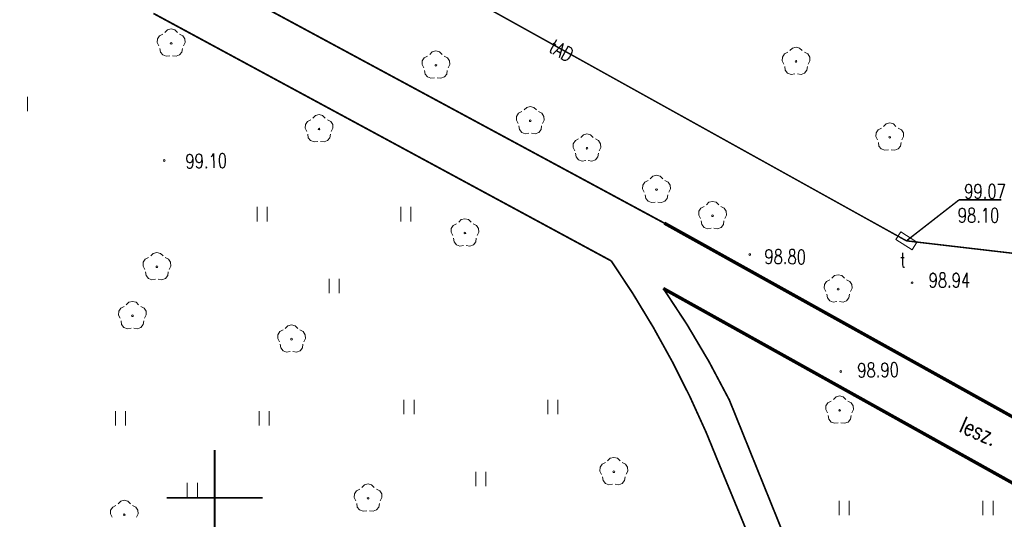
# Model space of a CAD drawing. Header units: metres. Extents: x 7501691 to 7504871, y 5814048 to 5814963.
# Tile 65 of 90: x 7504269 to 7504321, y 5814601 to 5814627. Entities that reach past the tile are written whole.
import ezdxf
from ezdxf.enums import TextEntityAlignment as Align

# ---------------------------------------------------------------- set-up
doc = ezdxf.new("R2010")
doc.units = ezdxf.units.M
doc.header["$MEASUREMENT"] = 0
for name, pattern in [('1', [0]), ('11', [3, 2.5, -0.5]), ('KOJ', [0]), ('UPT', [0])]:
    doc.linetypes.add(name, pattern=pattern)
doc.layers.get('0').update_dxf_attribs({"linetype": 'CONTINUOUS'})
for name, color, linetype, lineweight in [('KRZYZE_L_0', 7, '1', 18), ('SDROK_T_1', 7, 'CONTINUOUS', 18), ('SDRPK_L_3', 7, 'KOJ', 35), ('SDRPK_L_5', 7, '11', 18), ('SZZPZ_T_0', 3, 'CONTINUOUS', 18), ('UTTOA_T_0', 30, 'CONTINUOUS', 15), ('UTTOC_T_0', 30, 'CONTINUOUS', 15), ('UTTOO_T_0', 30, 'CONTINUOUS', 15), ('UTTPA_T_1', 30, 'CONTINUOUS', 18), ('UTTPO_L_1', 30, 'UPT', 15), ('WUKOS_T_1', 7, 'CONTINUOUS', 15), ('WWRPH_T_1', 7, 'CONTINUOUS', 18)]:
    doc.layers.add(name, color=color, linetype=linetype, lineweight=lineweight)
doc.styles.add('STYL_ARIAL', font='simplex', dxfattribs={"width": 0.75, "oblique": 0.1})

# ---------------------------------------------------------------- blocks, each defined once
blk = doc.blocks.new('fdsgfdhgfjh')
at = {"layer": 'KRZYZE_L_0', "color": 7, "linetype": '1', "const_width": 0.09}
for points in [[(87.25, -186.2), (87.25, -181.2)], [(84.75, -183.7), (89.75, -183.7)]]:
    blk.add_lwpolyline(points, dxfattribs=at)
at = {"layer": 'SDRPK_L_3', "color": 7, "const_width": 0.175}
for points in [[(135.716, -183.282), (110.712, -169.376)], [(110.655, -172.781), (134.273, -185.936)]]:
    blk.add_lwpolyline(points, dxfattribs=at)
at = {"layer": 'SDRPK_L_5', "color": 7, "const_width": 0.09}
for points in [[(110.712, -169.376), (62.078, -143.153)], [(84.055, -158.436), (107.941, -171.345)], [(107.941, -171.345), (109.071, -173.054), (110.132, -174.806), (111.124, -176.598), (112.045, -178.428), (112.894, -180.292), (113.668, -182.189)], [(110.655, -172.781), (111.894, -174.665), (113.043, -176.605), (114.1, -178.597)], [(123.637, -202.203), (114.1, -178.597)], [(113.668, -182.189), (122.411, -203.368)]]:
    blk.add_lwpolyline(points, dxfattribs=at)
at = {"layer": 'SZZPZ_T_0', "color": 7}
for points in [[(84.345, -160.132), (84.257, -159.96), (84.268, -159.766), (84.373, -159.604), (84.545, -159.515)], [(84.657, -159.435), (84.794, -159.298), (84.981, -159.248), (85.168, -159.298), (85.305, -159.434)], [(85.417, -159.515), (85.589, -159.604), (85.694, -159.766), (85.705, -159.959), (85.617, -160.132)], [(84.981, -159.953), (85.013, -159.966), (85.026, -159.998), (85.013, -160.03), (84.981, -160.043), (84.949, -160.03), (84.936, -159.998), (84.949, -159.966), (84.981, -159.953)], [(117.257, -160.378), (117.394, -160.242), (117.581, -160.191), (117.768, -160.241), (117.905, -160.378)], [(84.912, -160.644), (84.721, -160.674), (84.54, -160.605), (84.418, -160.454), (84.388, -160.263)], [(85.575, -160.263), (85.544, -160.454), (85.422, -160.605), (85.241, -160.674), (85.05, -160.644)], [(98.157, -161.279), (98.07, -161.106), (98.08, -160.912), (98.185, -160.75), (98.357, -160.662)], [(98.469, -160.581), (98.606, -160.444), (98.793, -160.394), (98.98, -160.444), (99.117, -160.581)], [(99.229, -160.661), (99.401, -160.75), (99.506, -160.912), (99.517, -161.106), (99.429, -161.278)], [(116.945, -161.076), (116.857, -160.903), (116.868, -160.71), (116.973, -160.547), (117.145, -160.459)], [(118.016, -160.459), (118.189, -160.547), (118.294, -160.71), (118.305, -160.903), (118.217, -161.076)], [(98.793, -161.099), (98.825, -161.112), (98.838, -161.144), (98.825, -161.176), (98.793, -161.189), (98.761, -161.176), (98.748, -161.144), (98.761, -161.112), (98.793, -161.099)], [(117.512, -161.588), (117.321, -161.618), (117.14, -161.548), (117.018, -161.398), (116.988, -161.207)], [(117.581, -160.897), (117.613, -160.91), (117.626, -160.942), (117.613, -160.973), (117.581, -160.987), (117.549, -160.973), (117.536, -160.942), (117.549, -160.91), (117.581, -160.897)], [(118.174, -161.207), (118.144, -161.398), (118.022, -161.548), (117.841, -161.618), (117.65, -161.588)], [(98.724, -161.79), (98.533, -161.82), (98.352, -161.751), (98.23, -161.6), (98.2, -161.409)], [(99.387, -161.409), (99.356, -161.6), (99.234, -161.751), (99.053, -161.82), (98.862, -161.79)], [(77.484, -163.538), (77.484, -162.788)], [(103.391, -163.473), (103.528, -163.336), (103.715, -163.286), (103.902, -163.336), (104.039, -163.473)], [(92.372, -163.903), (92.509, -163.766), (92.696, -163.716), (92.883, -163.766), (93.021, -163.902)], [(103.079, -164.171), (102.991, -163.998), (103.002, -163.805), (103.107, -163.642), (103.279, -163.554)], [(104.151, -163.554), (104.323, -163.642), (104.428, -163.804), (104.439, -163.998), (104.351, -164.171)], [(92.06, -164.6), (91.973, -164.428), (91.983, -164.234), (92.088, -164.072), (92.261, -163.983)], [(93.132, -163.983), (93.304, -164.072), (93.41, -164.234), (93.42, -164.427), (93.332, -164.6)], [(103.646, -164.683), (103.455, -164.713), (103.274, -164.643), (103.152, -164.493), (103.122, -164.302)], [(103.715, -163.991), (103.747, -164.005), (103.76, -164.036), (103.747, -164.068), (103.715, -164.081), (103.683, -164.068), (103.67, -164.036), (103.683, -164.005), (103.715, -163.991)], [(104.309, -164.301), (104.278, -164.493), (104.156, -164.643), (103.975, -164.713), (103.784, -164.683)], [(122.145, -164.335), (122.283, -164.198), (122.47, -164.148), (122.657, -164.198), (122.794, -164.334)], [(92.628, -165.112), (92.436, -165.142), (92.256, -165.073), (92.134, -164.922), (92.103, -164.731)], [(92.696, -164.421), (92.728, -164.434), (92.741, -164.466), (92.728, -164.498), (92.696, -164.511), (92.665, -164.498), (92.651, -164.466), (92.665, -164.434), (92.696, -164.421)], [(93.29, -164.731), (93.259, -164.922), (93.137, -165.073), (92.957, -165.142), (92.765, -165.112)], [(106.35, -164.902), (106.488, -164.766), (106.675, -164.716), (106.862, -164.766), (106.999, -164.902)], [(121.834, -165.032), (121.746, -164.86), (121.757, -164.666), (121.862, -164.504), (122.034, -164.415)], [(122.47, -164.853), (122.502, -164.866), (122.515, -164.898), (122.502, -164.93), (122.47, -164.943), (122.438, -164.93), (122.425, -164.898), (122.438, -164.866), (122.47, -164.853)], [(122.905, -164.415), (123.078, -164.504), (123.183, -164.666), (123.194, -164.859), (123.106, -165.032)], [(106.039, -165.6), (105.951, -165.427), (105.962, -165.234), (106.067, -165.072), (106.239, -164.983)], [(107.11, -164.983), (107.283, -165.071), (107.388, -165.234), (107.398, -165.427), (107.311, -165.6)], [(122.401, -165.544), (122.21, -165.574), (122.029, -165.505), (121.907, -165.354), (121.877, -165.163)], [(123.063, -165.163), (123.033, -165.354), (122.911, -165.505), (122.73, -165.574), (122.539, -165.544)], [(106.606, -166.112), (106.415, -166.142), (106.234, -166.073), (106.112, -165.922), (106.081, -165.731)], [(106.675, -165.421), (106.707, -165.434), (106.72, -165.466), (106.707, -165.498), (106.675, -165.511), (106.643, -165.498), (106.63, -165.466), (106.643, -165.434), (106.675, -165.421)], [(107.268, -165.731), (107.238, -165.922), (107.116, -166.072), (106.935, -166.142), (106.744, -166.112)], [(109.975, -167.063), (110.112, -166.927), (110.3, -166.876), (110.487, -166.926), (110.624, -167.063)], [(109.664, -167.761), (109.576, -167.588), (109.586, -167.395), (109.692, -167.232), (109.864, -167.144)], [(110.735, -167.144), (110.908, -167.232), (111.013, -167.395), (111.023, -167.588), (110.936, -167.761)], [(110.231, -168.273), (110.04, -168.303), (109.859, -168.233), (109.737, -168.083), (109.706, -167.892)], [(110.3, -167.582), (110.332, -167.595), (110.345, -167.627), (110.332, -167.658), (110.3, -167.672), (110.268, -167.658), (110.255, -167.627), (110.268, -167.595), (110.3, -167.582)], [(110.893, -167.892), (110.863, -168.083), (110.741, -168.233), (110.56, -168.303), (110.369, -168.273)], [(112.902, -168.426), (113.039, -168.289), (113.226, -168.239), (113.413, -168.289), (113.55, -168.426)], [(89.465, -169.282), (89.465, -168.532)], [(89.99, -169.282), (89.99, -168.532)], [(96.965, -169.281), (96.965, -168.531)], [(97.49, -169.281), (97.49, -168.531)], [(112.59, -169.124), (112.503, -168.951), (112.513, -168.758), (112.618, -168.595), (112.791, -168.507)], [(113.226, -168.944), (113.258, -168.958), (113.271, -168.989), (113.258, -169.021), (113.226, -169.034), (113.194, -169.021), (113.181, -168.989), (113.194, -168.958), (113.226, -168.944)], [(113.662, -168.507), (113.834, -168.595), (113.94, -168.758), (113.95, -168.951), (113.862, -169.124)], [(99.67, -170.026), (99.582, -169.853), (99.592, -169.66), (99.698, -169.497), (99.87, -169.409)], [(99.981, -169.328), (100.118, -169.191), (100.305, -169.141), (100.493, -169.191), (100.63, -169.328)], [(100.741, -169.409), (100.913, -169.497), (101.019, -169.66), (101.029, -169.853), (100.942, -170.026)], [(113.158, -169.636), (112.966, -169.666), (112.786, -169.596), (112.663, -169.446), (112.633, -169.255)], [(113.82, -169.255), (113.789, -169.446), (113.667, -169.596), (113.486, -169.666), (113.295, -169.636)], [(100.306, -169.846), (100.337, -169.86), (100.351, -169.891), (100.337, -169.923), (100.306, -169.936), (100.274, -169.923), (100.261, -169.891), (100.274, -169.86), (100.306, -169.846)], [(100.237, -170.538), (100.046, -170.568), (99.865, -170.498), (99.743, -170.348), (99.712, -170.157)], [(100.899, -170.157), (100.868, -170.348), (100.747, -170.498), (100.566, -170.568), (100.374, -170.538)], [(83.914, -171.087), (84.051, -170.95), (84.238, -170.9), (84.425, -170.95), (84.562, -171.086)], [(83.602, -171.784), (83.514, -171.612), (83.525, -171.418), (83.63, -171.256), (83.802, -171.167)], [(84.673, -171.167), (84.846, -171.255), (84.951, -171.418), (84.962, -171.611), (84.874, -171.784)], [(84.169, -172.296), (83.978, -172.326), (83.797, -172.257), (83.675, -172.106), (83.645, -171.915)], [(84.238, -171.605), (84.27, -171.618), (84.283, -171.65), (84.27, -171.682), (84.238, -171.695), (84.206, -171.682), (84.193, -171.65), (84.206, -171.618), (84.238, -171.605)], [(84.832, -171.915), (84.801, -172.106), (84.679, -172.257), (84.498, -172.326), (84.307, -172.296)], [(119.453, -172.249), (119.59, -172.113), (119.778, -172.062), (119.965, -172.112), (120.102, -172.249)], [(93.216, -173.032), (93.216, -172.282)], [(93.741, -173.032), (93.741, -172.282)], [(119.142, -172.947), (119.054, -172.774), (119.064, -172.581), (119.17, -172.418), (119.342, -172.33)], [(120.213, -172.33), (120.386, -172.418), (120.491, -172.581), (120.501, -172.774), (120.414, -172.947)], [(119.709, -173.459), (119.518, -173.489), (119.337, -173.419), (119.215, -173.269), (119.184, -173.078)], [(119.778, -172.768), (119.81, -172.781), (119.823, -172.812), (119.81, -172.844), (119.778, -172.857), (119.746, -172.844), (119.733, -172.812), (119.746, -172.781), (119.778, -172.768)], [(120.371, -173.078), (120.341, -173.269), (120.219, -173.419), (120.038, -173.489), (119.847, -173.459)], [(82.637, -173.641), (82.774, -173.504), (82.961, -173.454), (83.149, -173.504), (83.286, -173.64)], [(82.326, -174.338), (82.238, -174.166), (82.248, -173.972), (82.354, -173.81), (82.526, -173.721)], [(83.397, -173.721), (83.569, -173.81), (83.675, -173.972), (83.685, -174.165), (83.598, -174.338)], [(82.893, -174.85), (82.702, -174.88), (82.521, -174.811), (82.399, -174.66), (82.368, -174.469)], [(82.962, -174.159), (82.993, -174.172), (83.007, -174.204), (82.993, -174.236), (82.962, -174.249), (82.93, -174.236), (82.917, -174.204), (82.93, -174.172), (82.962, -174.159)], [(83.555, -174.469), (83.524, -174.66), (83.402, -174.811), (83.222, -174.88), (83.03, -174.85)], [(90.626, -175.561), (90.538, -175.388), (90.548, -175.195), (90.654, -175.032), (90.826, -174.944)], [(90.937, -174.863), (91.075, -174.726), (91.262, -174.676), (91.449, -174.726), (91.586, -174.863)], [(91.697, -174.944), (91.87, -175.032), (91.975, -175.194), (91.985, -175.388), (91.898, -175.56)], [(91.262, -175.381), (91.293, -175.394), (91.307, -175.426), (91.293, -175.458), (91.262, -175.471), (91.23, -175.458), (91.217, -175.426), (91.23, -175.394), (91.262, -175.381)], [(91.193, -176.073), (91.002, -176.103), (90.821, -176.033), (90.699, -175.883), (90.668, -175.691)], [(91.855, -175.691), (91.825, -175.883), (91.703, -176.033), (91.522, -176.102), (91.331, -176.073)], [(97.128, -179.337), (97.128, -178.587)], [(97.654, -179.337), (97.653, -178.587)], [(104.628, -179.336), (104.628, -178.586)], [(105.154, -179.336), (105.153, -178.586)], [(119.218, -179.273), (119.131, -179.101), (119.141, -178.907), (119.246, -178.745), (119.419, -178.657)], [(119.53, -178.576), (119.667, -178.439), (119.854, -178.389), (120.041, -178.439), (120.178, -178.576)], [(120.29, -178.656), (120.462, -178.745), (120.567, -178.907), (120.578, -179.1), (120.49, -179.273)], [(82.072, -179.925), (82.071, -179.175)], [(82.597, -179.925), (82.596, -179.175)], [(89.572, -179.923), (89.571, -179.173)], [(90.097, -179.923), (90.096, -179.173)], [(119.854, -179.094), (119.886, -179.107), (119.899, -179.139), (119.886, -179.171), (119.854, -179.184), (119.822, -179.171), (119.809, -179.139), (119.822, -179.107), (119.854, -179.094)], [(119.786, -179.785), (119.594, -179.815), (119.413, -179.746), (119.292, -179.595), (119.261, -179.404)], [(120.448, -179.404), (120.417, -179.595), (120.295, -179.746), (120.114, -179.815), (119.923, -179.785)], [(107.751, -181.777), (107.888, -181.64), (108.075, -181.59), (108.263, -181.64), (108.4, -181.777)], [(100.879, -183.086), (100.879, -182.336)], [(101.404, -183.086), (101.404, -182.336)], [(107.44, -182.475), (107.352, -182.302), (107.362, -182.109), (107.468, -181.946), (107.64, -181.858)], [(108.076, -182.295), (108.107, -182.308), (108.121, -182.34), (108.107, -182.372), (108.076, -182.385), (108.044, -182.372), (108.031, -182.34), (108.044, -182.308), (108.076, -182.295)], [(108.511, -181.858), (108.683, -181.946), (108.789, -182.108), (108.799, -182.302), (108.712, -182.474)], [(108.007, -182.987), (107.815, -183.016), (107.635, -182.947), (107.513, -182.797), (107.482, -182.605)], [(108.669, -182.605), (108.638, -182.797), (108.516, -182.947), (108.336, -183.016), (108.144, -182.987)], [(85.822, -183.674), (85.822, -182.924)], [(86.347, -183.674), (86.347, -182.924)], [(94.617, -183.86), (94.53, -183.687), (94.54, -183.494), (94.645, -183.331), (94.818, -183.243)], [(94.929, -183.162), (95.066, -183.026), (95.253, -182.975), (95.44, -183.025), (95.578, -183.162)], [(95.689, -183.243), (95.861, -183.331), (95.967, -183.494), (95.977, -183.687), (95.889, -183.86)], [(82.213, -184.016), (82.35, -183.879), (82.537, -183.829), (82.725, -183.879), (82.862, -184.015)], [(95.253, -183.681), (95.285, -183.694), (95.298, -183.726), (95.285, -183.757), (95.253, -183.771), (95.222, -183.757), (95.208, -183.726), (95.222, -183.694), (95.253, -183.681)], [(119.833, -184.611), (119.833, -183.861)], [(120.358, -184.611), (120.358, -183.861)], [(127.333, -184.61), (127.333, -183.86)], [(127.858, -184.61), (127.858, -183.86)], [(81.902, -184.713), (81.814, -184.541), (81.824, -184.347), (81.93, -184.185), (82.102, -184.096)], [(82.973, -184.096), (83.145, -184.185), (83.251, -184.347), (83.261, -184.54), (83.174, -184.713)], [(95.185, -184.372), (94.993, -184.402), (94.813, -184.332), (94.691, -184.182), (94.66, -183.991)], [(95.847, -183.991), (95.816, -184.182), (95.694, -184.332), (95.514, -184.402), (95.322, -184.372)], [(82.538, -184.534), (82.569, -184.547), (82.583, -184.579), (82.569, -184.611), (82.538, -184.624), (82.506, -184.611), (82.493, -184.579), (82.506, -184.547), (82.538, -184.534)]]:
    blk.add_lwpolyline(points, dxfattribs=at)
at = {"layer": 'UTTOC_T_0', "color": 30, "const_width": 0.075}
for points in [[(123.341, -170.298), (126.085, -168.16)], [(126.085, -168.16), (128.283, -168.16)]]:
    blk.add_lwpolyline(points, dxfattribs=at)
at = {"layer": 'UTTPA_T_1', "color": 7}
for points in [[(123.043, -169.833), (122.794, -170.227)], [(123.888, -170.368), (123.043, -169.833)], [(122.794, -170.227), (123.639, -170.762)], [(123.639, -170.762), (123.888, -170.368)]]:
    blk.add_lwpolyline(points, dxfattribs=at)
at = {"layer": 'UTTPO_L_1', "color": 30, "const_width": 0.075}
for points in [[(79.892, -146.175), (123.341, -170.298)], [(123.341, -170.298), (163.376, -174.971)]]:
    blk.add_lwpolyline(points, dxfattribs=at)
at = {"layer": 'WWRPH_T_1', "color": 7}
for points in [[(84.624, -166.063), (84.656, -166.076), (84.669, -166.108), (84.656, -166.14), (84.624, -166.153), (84.593, -166.14), (84.579, -166.108), (84.593, -166.076), (84.624, -166.063)], [(115.166, -170.97), (115.198, -170.983), (115.211, -171.015), (115.198, -171.047), (115.166, -171.06), (115.134, -171.047), (115.121, -171.015), (115.134, -170.983), (115.166, -170.97)], [(123.634, -172.436), (123.666, -172.449), (123.679, -172.481), (123.666, -172.513), (123.634, -172.526), (123.603, -172.513), (123.589, -172.481), (123.603, -172.449), (123.634, -172.436)], [(119.909, -177.066), (119.941, -177.079), (119.954, -177.111), (119.941, -177.143), (119.909, -177.156), (119.877, -177.143), (119.864, -177.111), (119.877, -177.079), (119.909, -177.066)]]:
    blk.add_lwpolyline(points, dxfattribs=at)
at = {"layer": 'SDROK_T_1', "color": 7, "style": 'STYL_ARIAL', "width": 0.75}
blk.add_text('lesz.', height=0.875, rotation=336.5592, dxfattribs=at).set_placement((127.115, -180.223), align=Align.MIDDLE_CENTER)
at = {"layer": 'UTTOA_T_0', "color": 30, "style": 'STYL_ARIAL', "width": 0.75}
blk.add_text('t', height=0.75, rotation=0.0091, dxfattribs=at).set_placement((123.006, -171.896), align=Align.BOTTOM_LEFT)
at = {"layer": 'UTTOC_T_0', "color": 30, "style": 'STYL_ARIAL', "width": 0.75}
for s, p in [('99.07', (126.353, -167.348)), ('98.10', (126.018, -168.598))]:
    blk.add_text(s, height=0.75, rotation=0.0091, dxfattribs=at).set_placement(p, align=Align.TOP_LEFT)
at = {"layer": 'UTTOO_T_0', "color": 30, "style": 'STYL_ARIAL', "width": 0.75}
blk.add_text('tAD', height=0.75, rotation=330.5817, dxfattribs=at).set_placement((105.337, -160.379), align=Align.MIDDLE_CENTER)
at = {"layer": 'WUKOS_T_1', "color": 7, "style": 'STYL_ARIAL', "width": 0.75}
for s, rotation, p in [('99.10', 1.0142, (86.809, -166.13)), ('98.80', 359.4185, (117.015, -171.127)), ('98.94', 0.0091, (125.582, -172.349)), ('98.90', 0.8772, (121.859, -177.032))]:
    blk.add_text(s, height=0.75, rotation=rotation, dxfattribs=at).set_placement(p, align=Align.MIDDLE_CENTER)

msp = doc.modelspace()

# ---------------------------------------------------------------- block references
at = {"linetype": 'Continuous'}
msp.add_blockref('fdsgfdhgfjh', (7504192.35177, 5814786.13308), dxfattribs=at)

doc.saveas('drawing.dxf')
